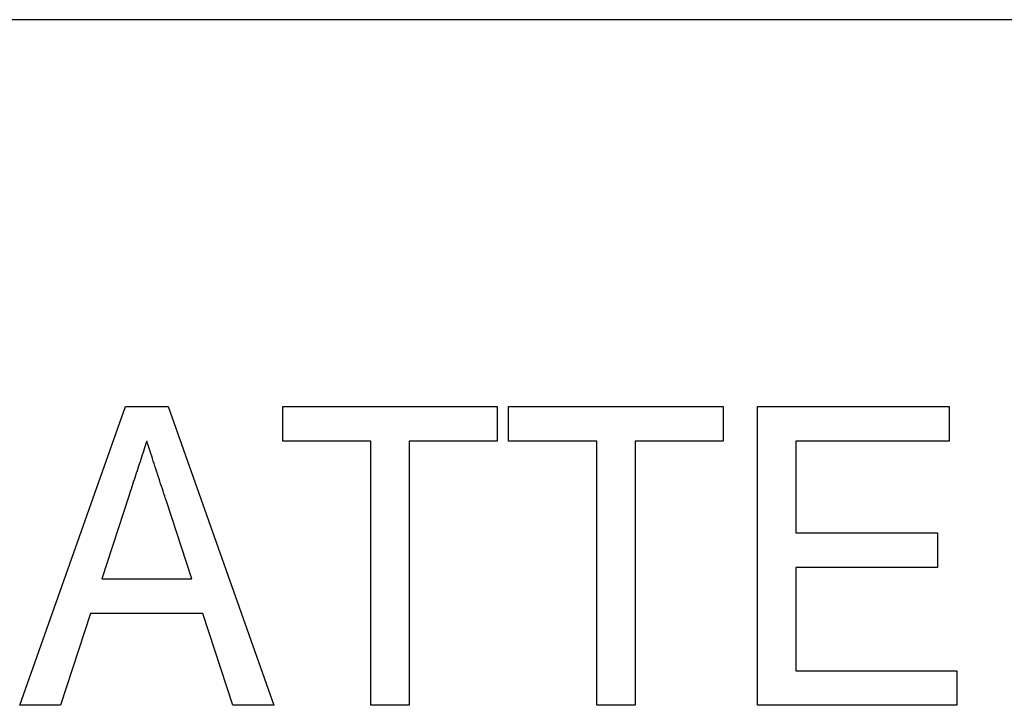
# Model space of a CAD drawing. Header units: millimetres. Extents: x 44 to 3730, y 84 to 339.
# Tile 8 of 15: x 322.39 to 332.94, y 327.37 to 334.72. Entities that reach past the tile are written whole.
import ezdxf

# ---------------------------------------------------------------- set-up
doc = ezdxf.new("R2010")
doc.units = ezdxf.units.MM
doc.layers.add('DETAIL', color=2, linetype='Continuous')

msp = doc.modelspace()

# ---------------------------------------------------------------- linework, layer by layer
at = {"layer": 'DETAIL'}
for p, q in [((317.033, 334.716), (368.356, 334.716)), ((322.392, 327.37), (323.522, 330.57)), ((323.522, 330.57), (323.982, 330.57)), ((323.982, 330.57), (325.111, 327.37)), ((325.208, 330.2), (325.208, 330.57)), ((325.208, 330.57), (327.505, 330.57)), ((327.505, 330.57), (327.505, 330.2)), ((327.628, 330.2), (327.628, 330.57)), ((327.628, 330.57), (329.926, 330.57)), ((329.926, 330.57), (329.926, 330.2)), ((330.295, 330.57), (332.346, 330.57)), ((330.295, 327.37), (330.295, 330.57)), ((332.346, 330.57), (332.346, 330.2)), ((326.151, 330.2), (325.208, 330.2)), ((326.151, 327.37), (326.151, 330.2)), ((327.505, 330.2), (326.561, 330.2)), ((326.561, 330.2), (326.561, 327.37)), ((328.572, 330.2), (327.628, 330.2)), ((328.572, 327.37), (328.572, 330.2)), ((329.926, 330.2), (328.982, 330.2)), ((328.982, 330.2), (328.982, 327.37)), ((332.346, 330.2), (330.705, 330.2)), ((330.705, 330.2), (330.705, 329.216)), ((323.559, 329.612), (323.27, 328.724)), ((324.233, 328.724), (323.961, 329.556)), ((330.705, 329.216), (332.223, 329.216)), ((332.223, 329.216), (332.223, 328.847)), ((332.223, 328.847), (330.705, 328.847)), ((330.705, 328.847), (330.705, 327.739)), ((323.27, 328.724), (324.233, 328.724)), ((323.149, 328.354), (322.828, 327.37)), ((324.353, 328.354), (323.149, 328.354)), ((324.674, 327.37), (324.353, 328.354)), ((330.705, 327.739), (332.428, 327.739)), ((332.428, 327.739), (332.428, 327.37)), ((322.828, 327.37), (322.392, 327.37)), ((325.111, 327.37), (324.674, 327.37)), ((326.561, 327.37), (326.151, 327.37)), ((328.982, 327.37), (328.572, 327.37)), ((332.428, 327.37), (330.295, 327.37))]:
    msp.add_line(p, q, dxfattribs=at)
at = {"layer": 'DETAIL', "flags": 128}
for points in [[(323.751, 330.2), (323.743, 330.176), (323.735, 330.151), (323.727, 330.127), (323.719, 330.102), (323.711, 330.078), (323.703, 330.053), (323.695, 330.029), (323.687, 330.004), (323.679, 329.98), (323.671, 329.955), (323.663, 329.931), (323.655, 329.906), (323.647, 329.882), (323.639, 329.857), (323.631, 329.833), (323.623, 329.808), (323.615, 329.784), (323.607, 329.759), (323.599, 329.735), (323.591, 329.71), (323.583, 329.686), (323.575, 329.661), (323.567, 329.636), (323.559, 329.612)], [(323.961, 329.556), (323.953, 329.583), (323.944, 329.61), (323.935, 329.637), (323.926, 329.664), (323.918, 329.69), (323.909, 329.717), (323.9, 329.744), (323.892, 329.771), (323.883, 329.798), (323.874, 329.825), (323.865, 329.851), (323.856, 329.878), (323.847, 329.905), (323.838, 329.932), (323.83, 329.959), (323.821, 329.986), (323.813, 330.013), (323.804, 330.039), (323.795, 330.066), (323.786, 330.093), (323.777, 330.12), (323.769, 330.147), (323.76, 330.174), (323.751, 330.2)]]:
    msp.add_lwpolyline(points, dxfattribs=at)

doc.saveas('drawing.dxf')
